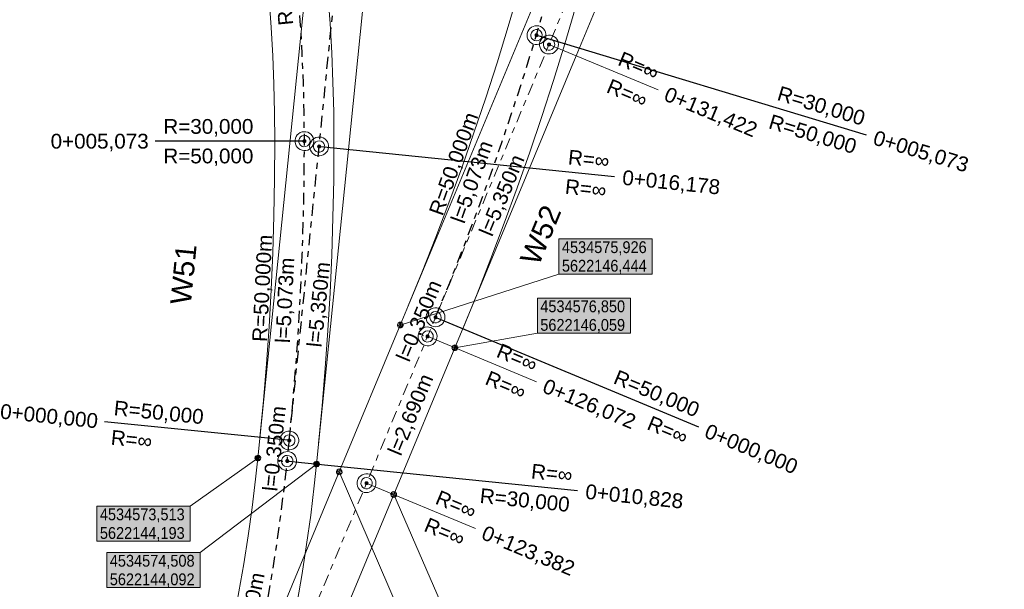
# Model space of a CAD drawing. Extents: x 4534497 to 4534598, y 5622071 to 5622343.
# Tile 9 of 44: x 4534569 to 4534586, y 5622142 to 5622152. Entities that reach past the tile are written whole.
import ezdxf

# ---------------------------------------------------------------- set-up
doc = ezdxf.new("R2010")
doc.units = 0
doc.linetypes.add('LT00000', pattern=[0])
doc.linetypes.add('LT00008', pattern=[0.42, 0.2, -0.1, 0.02, -0.1])
for name, color, linetype, lineweight, true_color in [('A-ELEMENTE', 18, 'LT00000', 5, 0x000000), ('A-LAENGEN', 18, 'LT00000', 5, 0x000000), ('ACHSEN', 18, 'LT00000', 5, 0x000000), ('BESCHRIFTUNG', 18, 'LT00000', 5, 0x000000), ('GLEISE', 18, 'LT00000', 5, 0x000000), ('TXT- KOOR_A501', 18, 'LT00000', 5, 0x000000), ('TXT- KOOR_A507', 18, 'LT00000', 5, 0x000000), ('W-NR', 18, 'LT00000', 5, 0x000000)]:
    doc.layers.add(name, color=color, linetype=linetype, lineweight=lineweight, true_color=true_color)
doc.styles.add('TS100', font='arial.ttf', dxfattribs={"height": 0.2})

# ---------------------------------------------------------------- blocks, each defined once
blk = doc.blocks.new('SYMB1109')
at = {"color": 0, "linetype": 'ByBlock', "lineweight": -2, "flags": 128}
for points in [[(0.5, 0), (0.489765, 0.100649), (0.459479, 0.197178), (0.410382, 0.285634), (0.344483, 0.362396), (0.264482, 0.424322), (0.173653, 0.468876), (0.075714, 0.494234), (-0.025325, 0.499358), (-0.125326, 0.484039), (-0.220197, 0.448902), (-0.306053, 0.395388), (-0.379379, 0.325686), (-0.437173, 0.242651), (-0.47707, 0.149682), (-0.497435, 0.050584), (-0.497435, -0.050584), (-0.47707, -0.149682), (-0.437173, -0.242651), (-0.379379, -0.325686), (-0.306053, -0.395388), (-0.220197, -0.448902), (-0.125326, -0.484039), (-0.025325, -0.499358), (0.075714, -0.494234), (0.173653, -0.468876), (0.264482, -0.424322), (0.344483, -0.362396), (0.410382, -0.285634), (0.459479, -0.197178), (0.489765, -0.100649), (0.5, 0)], [(0.3, 0), (0.283745, 0.09741), (0.236742, 0.184264), (0.164084, 0.25115), (0.073646, 0.29082), (-0.024774, 0.298975), (-0.120509, 0.274732), (-0.203184, 0.220717), (-0.263842, 0.142784), (-0.295908, 0.049378), (-0.295908, -0.049378), (-0.263842, -0.142784), (-0.203184, -0.220717), (-0.120509, -0.274732), (-0.024774, -0.298975), (0.073646, -0.29082), (0.164084, -0.25115), (0.236742, -0.184264), (0.283745, -0.09741), (0.3, 0)]]:
    blk.add_lwpolyline(points, close=True, dxfattribs=at)
blk = doc.blocks.new('SYMB151')
at = {"color": 0, "linetype": 'ByBlock', "lineweight": -2, "flags": 128}
for points in [[(0.5, 0), (0.489765, 0.100649), (0.459479, 0.197178), (0.410382, 0.285634), (0.344483, 0.362396), (0.264482, 0.424322), (0.173653, 0.468876), (0.075714, 0.494234), (-0.025325, 0.499358), (-0.125326, 0.484039), (-0.220197, 0.448902), (-0.306053, 0.395388), (-0.379379, 0.325686), (-0.437173, 0.242651), (-0.47707, 0.149682), (-0.497435, 0.050584), (-0.497435, -0.050584), (-0.47707, -0.149682), (-0.437173, -0.242651), (-0.379379, -0.325686), (-0.306053, -0.395388), (-0.220197, -0.448902), (-0.125326, -0.484039), (-0.025325, -0.499358), (0.075714, -0.494234), (0.173653, -0.468876), (0.264482, -0.424322), (0.344483, -0.362396), (0.410382, -0.285634), (0.459479, -0.197178), (0.489765, -0.100649), (0.5, 0)], [(0.26, 0), (0.24432, 0.088925), (0.199172, 0.167125), (0.13, 0.225167), (0.045149, 0.25605), (-0.045149, 0.25605), (-0.13, 0.225167), (-0.199172, 0.167125), (-0.24432, 0.088925), (-0.26, 0), (-0.24432, -0.088925), (-0.199172, -0.167125), (-0.13, -0.225167), (-0.045149, -0.25605), (0.045149, -0.25605), (0.13, -0.225167), (0.199172, -0.167125), (0.24432, -0.088925), (0.26, 0)]]:
    blk.add_lwpolyline(points, close=True, dxfattribs=at)

msp = doc.modelspace()

# ---------------------------------------------------------------- hatches: boundary and pattern name
at = {"layer": 'TXT- KOOR_A501', "linetype": 'Continuous', "lineweight": 25, "true_color": 0xffffff}
for points in [[(4534578.612, 5622147.307), (4534580.192, 5622147.307), (4534580.192, 5622147.901), (4534578.612, 5622147.901)], [(4534578.246, 5622146.306), (4534579.826, 5622146.306), (4534579.826, 5622146.9), (4534578.246, 5622146.9)]]:
    msp.add_hatch(color=7, dxfattribs=at).paths.add_polyline_path(points)
at = {"layer": 'TXT- KOOR_A507', "linetype": 'Continuous', "lineweight": 25, "true_color": 0xffffff}
for points in [[(4534570.789, 5622142.785), (4534572.369, 5622142.785), (4534572.369, 5622143.38), (4534570.789, 5622143.38)], [(4534570.957, 5622142.001), (4534572.537, 5622142.001), (4534572.537, 5622142.595), (4534570.957, 5622142.595)]]:
    msp.add_hatch(color=7, dxfattribs=at).paths.add_polyline_path(points)

# ---------------------------------------------------------------- linework, layer by layer
at = {"layer": 'ACHSEN', "color": 1, "linetype": 'LT00008', "lineweight": 18, "true_color": 0xff0000, "flags": 128}
msp.add_lwpolyline([(4534500.04, 5622086.432), (4534500.3, 5622086.017), (4534500.567, 5622085.606), (4534500.841, 5622085.2), (4534501.121, 5622084.798), (4534501.408, 5622084.401), (4534501.701, 5622084.009), (4534502.001, 5622083.621), (4534502.307, 5622083.239), (4534502.619, 5622082.861), (4534502.938, 5622082.489), (4534503.262, 5622082.122), (4534503.592, 5622081.76), (4534503.928, 5622081.404), (4534504.27, 5622081.053), (4534504.618, 5622080.708), (4534504.971, 5622080.368), (4534505.33, 5622080.035), (4534505.694, 5622079.707), (4534506.064, 5622079.385), (4534506.438, 5622079.069), (4534506.818, 5622078.76), (4534507.203, 5622078.457), (4534507.592, 5622078.16), (4534507.987, 5622077.869), (4534508.386, 5622077.585), (4534508.79, 5622077.308), (4534509.198, 5622077.037), (4534509.61, 5622076.773), (4534510.027, 5622076.515), (4534510.448, 5622076.265), (4534510.873, 5622076.021), (4534511.302, 5622075.784), (4534511.735, 5622075.555), (4534512.171, 5622075.332), (4534512.611, 5622075.117), (4534513.055, 5622074.908), (4534513.501, 5622074.707), (4534513.951, 5622074.514), (4534514.405, 5622074.328), (4534514.861, 5622074.149), (4534515.32, 5622073.978), (4534515.781, 5622073.814), (4534516.246, 5622073.658), (4534516.712, 5622073.509), (4534517.182, 5622073.368), (4534517.653, 5622073.235), (4534518.127, 5622073.109), (4534518.602, 5622072.991), (4534519.079, 5622072.881), (4534519.558, 5622072.779), (4534520.039, 5622072.684), (4534520.521, 5622072.598), (4534521.005, 5622072.519), (4534521.49, 5622072.448), (4534521.975, 5622072.385), (4534522.462, 5622072.331), (4534522.95, 5622072.284), (4534523.438, 5622072.245), (4534523.927, 5622072.214), (4534524.417, 5622072.191), (4534524.906, 5622072.176), (4534525.396, 5622072.169), (4534525.886, 5622072.17), (4534526.376, 5622072.179), (4534526.865, 5622072.195), (4534527.355, 5622072.22), (4534527.843, 5622072.253), (4534528.332, 5622072.294), (4534528.819, 5622072.343), (4534529.306, 5622072.4), (4534529.791, 5622072.465), (4534530.276, 5622072.538), (4534530.759, 5622072.618), (4534531.241, 5622072.707), (4534531.721, 5622072.803), (4534532.2, 5622072.907), (4534532.677, 5622073.019), (4534533.152, 5622073.139), (4534533.625, 5622073.266), (4534534.096, 5622073.402), (4534534.564, 5622073.544), (4534535.03, 5622073.695), (4534535.494, 5622073.853), (4534535.955, 5622074.019), (4534536.413, 5622074.192), (4534536.869, 5622074.372), (4534537.321, 5622074.56), (4534537.77, 5622074.756), (4534538.216, 5622074.959), (4534538.659, 5622075.168), (4534539.098, 5622075.386), (4534539.534, 5622075.61), (4534539.965, 5622075.841), (4534540.393, 5622076.08), (4534540.817, 5622076.325), (4534541.237, 5622076.577), (4534541.653, 5622076.836), (4534542.065, 5622077.102), (4534542.472, 5622077.375), (4534542.874, 5622077.654), (4534543.272, 5622077.939), (4534543.666, 5622078.232), (4534544.054, 5622078.53), (4534544.438, 5622078.835), (4534544.816, 5622079.146), (4534545.19, 5622079.463), (4534545.558, 5622079.786), (4534545.92, 5622080.115), (4534546.278, 5622080.45), (4534546.63, 5622080.791), (4534546.976, 5622081.138), (4534547.317, 5622081.49), (4534547.651, 5622081.848), (4534547.98, 5622082.211), (4534548.303, 5622082.579), (4534548.62, 5622082.953), (4534548.931, 5622083.332), (4534549.235, 5622083.715), (4534549.533, 5622084.104), (4534549.825, 5622084.498), (4534550.11, 5622084.896), (4534550.389, 5622085.299), (4534550.661, 5622085.706), (4534550.927, 5622086.118), (4534551.185, 5622086.534), (4534551.437, 5622086.954), (4534551.682, 5622087.378), (4534551.92, 5622087.806), (4534552.151, 5622088.238), (4534552.375, 5622088.674), (4534552.592, 5622089.114), (4534552.802, 5622089.556), (4534553.004, 5622090.002), (4534553.199, 5622090.452), (4534553.31, 5622090.717), (4534555.352, 5622095.662), (4534557.592, 5622101.087), (4534557.974, 5622102.012), (4534559.183, 5622104.926), (4534561.317, 5622110.053), (4534563.374, 5622114.992), (4534565.63, 5622120.411), (4534571.041, 5622133.41), (4534573.098, 5622138.349), (4534575.354, 5622143.768), (4534576.388, 5622146.251), (4534578.444, 5622151.19), (4534580.7, 5622156.609), (4534582.429, 5622160.761), (4534584.485, 5622165.7), (4534586.741, 5622171.119), (4534587.398, 5622172.697), (4534589.454, 5622177.636), (4534591.711, 5622183.055), (4534591.895, 5622183.509), (4534592.072, 5622183.965), (4534592.242, 5622184.425), (4534592.404, 5622184.887), (4534592.559, 5622185.352), (4534592.706, 5622185.819), (4534592.845, 5622186.289), (4534592.977, 5622186.761), (4534593.101, 5622187.235), (4534593.217, 5622187.711), (4534593.325, 5622188.189), (4534593.426, 5622188.668), (4534593.518, 5622189.149), (4534593.603, 5622189.632), (4534593.68, 5622190.115), (4534593.749, 5622190.6), (4534593.81, 5622191.086), (4534593.863, 5622191.573), (4534593.909, 5622192.061), (4534593.946, 5622192.55), (4534593.975, 5622193.039), (4534593.996, 5622193.528), (4534594.01, 5622194.018), (4534594.015, 5622194.508), (4534594.012, 5622194.998), (4534594.002, 5622195.487), (4534593.983, 5622195.977), (4534593.956, 5622196.466), (4534593.921, 5622196.955), (4534593.879, 5622197.443), (4534593.828, 5622197.93), (4534593.769, 5622198.416), (4534593.703, 5622198.902), (4534593.628, 5622199.386), (4534593.546, 5622199.869), (4534593.463, 5622200.314), (4534577.487, 5622282.449), (4534577.389, 5622282.929), (4534577.284, 5622283.408), (4534577.171, 5622283.884), (4534577.05, 5622284.359), (4534576.922, 5622284.832), (4534576.785, 5622285.302), (4534576.641, 5622285.771), (4534576.49, 5622286.237), (4534576.331, 5622286.7), (4534576.164, 5622287.16), (4534575.99, 5622287.618), (4534575.808, 5622288.073), (4534575.619, 5622288.525), (4534575.422, 5622288.974), (4534575.219, 5622289.42), (4534575.008, 5622289.862), (4534574.79, 5622290.3), (4534574.564, 5622290.735), (4534574.332, 5622291.167), (4534574.092, 5622291.594), (4534573.846, 5622292.017), (4534573.593, 5622292.437), (4534573.333, 5622292.852), (4534573.066, 5622293.263), (4534572.793, 5622293.669), (4534572.513, 5622294.071), (4534572.226, 5622294.469), (4534571.933, 5622294.861), (4534571.634, 5622295.249), (4534571.328, 5622295.632), (4534571.016, 5622296.01), (4534570.698, 5622296.382), (4534570.374, 5622296.75), (4534570.044, 5622297.112), (4534569.708, 5622297.468), (4534569.393, 5622297.793), (4534565.27, 5622301.971), (4534561.512, 5622305.779), (4534560.312, 5622306.996), (4534556.189, 5622311.174), (4534552.431, 5622314.982), (4534547.873, 5622319.601)], dxfattribs=at)
at = {"layer": 'ACHSEN', "color": 53, "linetype": 'LT00008', "lineweight": 25, "true_color": 0xcfff40, "flags": 128}
msp.add_lwpolyline([(4534576.522, 5622146.574), (4534576.762, 5622147.16), (4534576.994, 5622147.748), (4534577.218, 5622148.339), (4534577.435, 5622148.934), (4534577.645, 5622149.53), (4534577.847, 5622150.13), (4534578.041, 5622150.732), (4534578.232, 5622151.348), (4534578.369, 5622151.819), (4534578.499, 5622152.291), (4534578.621, 5622152.765), (4534578.736, 5622153.242), (4534578.843, 5622153.72), (4534578.942, 5622154.2), (4534579.033, 5622154.681), (4534579.116, 5622155.164), (4534579.191, 5622155.648), (4534579.258, 5622156.133), (4534579.318, 5622156.619), (4534579.357, 5622156.984), (4534579.898, 5622162.307), (4534580.491, 5622168.147), (4534580.908, 5622172.257), (4534580.953, 5622172.744), (4534580.991, 5622173.233), (4534581.021, 5622173.722), (4534581.042, 5622174.211), (4534581.056, 5622174.701), (4534581.061, 5622175.191), (4534581.059, 5622175.681), (4534581.048, 5622176.17), (4534581.03, 5622176.66), (4534581.004, 5622177.149), (4534580.969, 5622177.638), (4534580.927, 5622178.126), (4534580.876, 5622178.613), (4534580.818, 5622179.1), (4534580.752, 5622179.585), (4534580.678, 5622180.069), (4534580.596, 5622180.552), (4534580.51, 5622181.015), (4534558.669, 5622293.298), (4534558.572, 5622293.778), (4534558.466, 5622294.257), (4534558.353, 5622294.733), (4534558.233, 5622295.208), (4534558.104, 5622295.681), (4534557.968, 5622296.151), (4534557.824, 5622296.62), (4534557.672, 5622297.085), (4534557.513, 5622297.549), (4534557.346, 5622298.009), (4534557.172, 5622298.467), (4534556.99, 5622298.922), (4534556.801, 5622299.374), (4534556.605, 5622299.823), (4534556.401, 5622300.268), (4534556.19, 5622300.711), (4534555.972, 5622301.149), (4534555.755, 5622301.568), (4534553.828, 5622305.222), (4534551.089, 5622310.413), (4534548.593, 5622315.145), (4534546.691, 5622318.749)], dxfattribs=at)
at = {"layer": 'ACHSEN', "color": 120, "linetype": 'LT00008', "lineweight": 25, "true_color": 0x00ffbf, "flags": 128}
msp.add_lwpolyline([(4534571.176, 5622133.733), (4534571.415, 5622134.318), (4534571.647, 5622134.907), (4534571.872, 5622135.498), (4534572.089, 5622136.092), (4534572.298, 5622136.689), (4534572.5, 5622137.288), (4534572.695, 5622137.89), (4534572.885, 5622138.507), (4534573.023, 5622138.977), (4534573.153, 5622139.449), (4534573.275, 5622139.924), (4534573.39, 5622140.4), (4534573.496, 5622140.878), (4534573.595, 5622141.358), (4534573.686, 5622141.839), (4534573.769, 5622142.322), (4534573.845, 5622142.806), (4534573.912, 5622143.291), (4534573.971, 5622143.778), (4534574.011, 5622144.142), (4534574.551, 5622149.465), (4534575.144, 5622155.305), (4534575.561, 5622159.415), (4534575.607, 5622159.903), (4534575.645, 5622160.391), (4534575.674, 5622160.88), (4534575.696, 5622161.37), (4534575.709, 5622161.859), (4534575.715, 5622162.349), (4534575.712, 5622162.839), (4534575.702, 5622163.329), (4534575.684, 5622163.818), (4534575.657, 5622164.308), (4534575.623, 5622164.796), (4534575.58, 5622165.284), (4534575.53, 5622165.772), (4534575.472, 5622166.258), (4534575.406, 5622166.743), (4534575.331, 5622167.228), (4534575.249, 5622167.711), (4534575.163, 5622168.174), (4534548.37, 5622305.918), (4534548.273, 5622306.398), (4534548.167, 5622306.876), (4534548.054, 5622307.353), (4534547.934, 5622307.828), (4534547.805, 5622308.3), (4534547.669, 5622308.771), (4534547.525, 5622309.239), (4534547.373, 5622309.705), (4534547.214, 5622310.168), (4534547.047, 5622310.629), (4534546.873, 5622311.087), (4534546.691, 5622311.542), (4534546.502, 5622311.994), (4534546.306, 5622312.443), (4534546.102, 5622312.888), (4534545.891, 5622313.33), (4534545.673, 5622313.769), (4534545.433, 5622314.231), (4534543.629, 5622317.638)], dxfattribs=at)
at = {"layer": 'ACHSEN', "color": 4, "linetype": 'LT00008', "lineweight": 25, "true_color": 0x2bf4ff, "flags": 128}
msp.add_lwpolyline([(4534574.046, 5622144.49), (4534574.106, 5622145.12), (4534574.158, 5622145.75), (4534574.202, 5622146.381), (4534574.238, 5622147.013), (4534574.266, 5622147.645), (4534574.286, 5622148.277), (4534574.298, 5622148.909), (4534574.302, 5622149.555), (4534574.298, 5622150.045), (4534574.286, 5622150.534), (4534574.265, 5622151.024), (4534574.237, 5622151.513), (4534574.201, 5622152.001), (4534574.157, 5622152.489), (4534574.105, 5622152.976), (4534574.045, 5622153.463), (4534573.977, 5622153.948), (4534573.901, 5622154.432), (4534573.818, 5622154.914), (4534573.75, 5622155.275), (4534543.117, 5622312.759), (4534542.44, 5622316.22), (4534542.247, 5622317.2)], dxfattribs=at)
at = {"layer": 'BESCHRIFTUNG', "color": 53, "lineweight": 25, "true_color": 0xcfff40}
for p, q in [((4534578.255, 5622151.341), (4534583.816, 5622149.663)), ((4534576.546, 5622146.565), (4534580.976, 5622144.72))]:
    msp.add_line(p, q, dxfattribs=at)
at = {"layer": 'BESCHRIFTUNG', "color": 1, "lineweight": 18, "true_color": 0xff0000}
for p, q in [((4534578.467, 5622151.181), (4534580.291, 5622150.422)), ((4534576.411, 5622146.242), (4534578.234, 5622145.483)), ((4534575.377, 5622143.758), (4534577.2, 5622142.999))]:
    msp.add_line(p, q, dxfattribs=at)
at = {"layer": 'BESCHRIFTUNG', "color": 4, "lineweight": 25, "true_color": 0x2bf4ff}
for p, q in [((4534574.277, 5622149.555), (4534571.777, 5622149.554)), ((4534574.021, 5622144.493), (4534570.917, 5622144.808))]:
    msp.add_line(p, q, dxfattribs=at)
at = {"layer": 'BESCHRIFTUNG', "color": 120, "lineweight": 25, "true_color": 0x00ffbf}
for p, q in [((4534574.576, 5622149.462), (4534579.55, 5622148.957)), ((4534574.035, 5622144.14), (4534578.926, 5622143.643))]:
    msp.add_line(p, q, dxfattribs=at)
at = {"layer": 'GLEISE', "color": 18, "lineweight": 18, "true_color": 0x000000, "flags": 128}
for points in [[(4534499.614, 5622086.17), (4534499.879, 5622085.748), (4534500.15, 5622085.33), (4534500.428, 5622084.917), (4534500.713, 5622084.509), (4534501.005, 5622084.105), (4534501.303, 5622083.706), (4534501.608, 5622083.312), (4534501.919, 5622082.923), (4534502.237, 5622082.539), (4534502.56, 5622082.161), (4534502.89, 5622081.788), (4534503.226, 5622081.42), (4534503.568, 5622081.058), (4534503.915, 5622080.701), (4534504.269, 5622080.35), (4534504.628, 5622080.005), (4534504.992, 5622079.666), (4534505.363, 5622079.332), (4534505.738, 5622079.005), (4534506.119, 5622078.684), (4534506.505, 5622078.37), (4534506.896, 5622078.061), (4534507.292, 5622077.76), (4534507.693, 5622077.464), (4534508.099, 5622077.175), (4534508.51, 5622076.893), (4534508.925, 5622076.618), (4534509.344, 5622076.349), (4534509.768, 5622076.088), (4534510.196, 5622075.833), (4534510.628, 5622075.585), (4534511.064, 5622075.344), (4534511.504, 5622075.111), (4534511.948, 5622074.885), (4534512.395, 5622074.666), (4534512.846, 5622074.454), (4534513.3, 5622074.25), (4534513.758, 5622074.053), (4534514.218, 5622073.864), (4534514.682, 5622073.682), (4534515.149, 5622073.508), (4534515.618, 5622073.341), (4534516.09, 5622073.182), (4534516.565, 5622073.031), (4534517.042, 5622072.888), (4534517.521, 5622072.752), (4534518.002, 5622072.625), (4534518.486, 5622072.505), (4534518.971, 5622072.393), (4534519.458, 5622072.289), (4534519.947, 5622072.193), (4534520.437, 5622072.105), (4534520.929, 5622072.025), (4534521.421, 5622071.953), (4534521.915, 5622071.889), (4534522.41, 5622071.833), (4534522.906, 5622071.786), (4534523.403, 5622071.746), (4534523.9, 5622071.714), (4534524.397, 5622071.691), (4534524.895, 5622071.676), (4534525.393, 5622071.669), (4534525.891, 5622071.67), (4534526.389, 5622071.679), (4534526.887, 5622071.696), (4534527.384, 5622071.721), (4534527.881, 5622071.755), (4534528.377, 5622071.796), (4534528.873, 5622071.846), (4534529.368, 5622071.904), (4534529.861, 5622071.97), (4534530.354, 5622072.044), (4534530.845, 5622072.126), (4534531.335, 5622072.216), (4534531.823, 5622072.314), (4534532.31, 5622072.419), (4534532.795, 5622072.533), (4534533.278, 5622072.655), (4534533.759, 5622072.785), (4534534.237, 5622072.922), (4534534.714, 5622073.067), (4534535.188, 5622073.22), (4534535.659, 5622073.381), (4534536.128, 5622073.55), (4534536.594, 5622073.726), (4534537.057, 5622073.909), (4534537.517, 5622074.1), (4534537.973, 5622074.299), (4534538.427, 5622074.505), (4534538.877, 5622074.718), (4534539.323, 5622074.939), (4534539.766, 5622075.167), (4534540.205, 5622075.403), (4534540.64, 5622075.645), (4534541.071, 5622075.894), (4534541.498, 5622076.151), (4534541.921, 5622076.414), (4534542.339, 5622076.684), (4534542.753, 5622076.961), (4534543.163, 5622077.245), (4534543.567, 5622077.536), (4534543.967, 5622077.833), (4534544.362, 5622078.136), (4534544.752, 5622078.446), (4534545.137, 5622078.762), (4534545.516, 5622079.085), (4534545.891, 5622079.413), (4534546.259, 5622079.748), (4534546.623, 5622080.089), (4534546.981, 5622080.435), (4534547.333, 5622080.787), (4534547.679, 5622081.145), (4534548.019, 5622081.509), (4534548.353, 5622081.878), (4534548.682, 5622082.253), (4534549.004, 5622082.633), (4534549.32, 5622083.018), (4534549.629, 5622083.408), (4534549.932, 5622083.803), (4534550.229, 5622084.203), (4534550.519, 5622084.608), (4534550.803, 5622085.018), (4534551.079, 5622085.432), (4534551.349, 5622085.85), (4534551.612, 5622086.273), (4534551.868, 5622086.7), (4534552.117, 5622087.132), (4534552.359, 5622087.567), (4534552.594, 5622088.006), (4534552.822, 5622088.449), (4534553.042, 5622088.896), (4534553.255, 5622089.346), (4534553.461, 5622089.8), (4534553.659, 5622090.257), (4534553.772, 5622090.526), (4534555.814, 5622095.471), (4534558.055, 5622100.896), (4534558.436, 5622101.821), (4534559.644, 5622104.734), (4534561.779, 5622109.861), (4534563.835, 5622114.8), (4534566.091, 5622120.219), (4534571.503, 5622133.218), (4534573.559, 5622138.157), (4534575.816, 5622143.576), (4534576.85, 5622146.059), (4534578.906, 5622150.998), (4534581.162, 5622156.417), (4534582.89, 5622160.569), (4534584.947, 5622165.508), (4534587.203, 5622170.927), (4534587.86, 5622172.505), (4534589.916, 5622177.444), (4534592.172, 5622182.863), (4534592.36, 5622183.324), (4534592.54, 5622183.788), (4534592.712, 5622184.256), (4534592.877, 5622184.726), (4534593.035, 5622185.198), (4534593.184, 5622185.673), (4534593.326, 5622186.151), (4534593.459, 5622186.631), (4534593.585, 5622187.112), (4534593.703, 5622187.596), (4534593.814, 5622188.082), (4534593.916, 5622188.569), (4534594.01, 5622189.059), (4534594.096, 5622189.549), (4534594.175, 5622190.041), (4534594.245, 5622190.534), (4534594.307, 5622191.028), (4534594.361, 5622191.523), (4534594.407, 5622192.019), (4534594.445, 5622192.516), (4534594.475, 5622193.013), (4534594.496, 5622193.511), (4534594.51, 5622194.008), (4534594.515, 5622194.506), (4534594.512, 5622195.005), (4534594.501, 5622195.502), (4534594.482, 5622196), (4534594.455, 5622196.497), (4534594.42, 5622196.994), (4534594.376, 5622197.49), (4534594.325, 5622197.986), (4534594.265, 5622198.48), (4534594.198, 5622198.974), (4534594.122, 5622199.466), (4534594.038, 5622199.957), (4534593.954, 5622200.409), (4534577.978, 5622282.545), (4534577.879, 5622283.033), (4534577.771, 5622283.519), (4534577.656, 5622284.004), (4534577.534, 5622284.486), (4534577.403, 5622284.967), (4534577.264, 5622285.445), (4534577.118, 5622285.922), (4534576.964, 5622286.395), (4534576.802, 5622286.866), (4534576.633, 5622287.334), (4534576.455, 5622287.8), (4534576.271, 5622288.263), (4534576.079, 5622288.722), (4534575.879, 5622289.178), (4534575.672, 5622289.631), (4534575.457, 5622290.081), (4534575.235, 5622290.527), (4534575.006, 5622290.969), (4534574.77, 5622291.407), (4534574.527, 5622291.842), (4534574.276, 5622292.272), (4534574.019, 5622292.699), (4534573.754, 5622293.121), (4534573.483, 5622293.539), (4534573.205, 5622293.952), (4534572.92, 5622294.361), (4534572.629, 5622294.764), (4534572.331, 5622295.164), (4534572.027, 5622295.558), (4534571.716, 5622295.947), (4534571.399, 5622296.331), (4534571.076, 5622296.71), (4534570.746, 5622297.083), (4534570.411, 5622297.452), (4534570.069, 5622297.814), (4534569.749, 5622298.144), (4534565.626, 5622302.322), (4534561.868, 5622306.13), (4534560.667, 5622307.347), (4534556.545, 5622311.525), (4534552.787, 5622315.333), (4534548.229, 5622319.952)], [(4534500.465, 5622086.694), (4534500.721, 5622086.286), (4534500.984, 5622085.882), (4534501.253, 5622085.483), (4534501.529, 5622085.088), (4534501.811, 5622084.697), (4534502.099, 5622084.312), (4534502.394, 5622083.93), (4534502.695, 5622083.554), (4534503.002, 5622083.183), (4534503.315, 5622082.817), (4534503.634, 5622082.456), (4534503.959, 5622082.1), (4534504.289, 5622081.75), (4534504.626, 5622081.405), (4534504.967, 5622081.065), (4534505.315, 5622080.732), (4534505.668, 5622080.403), (4534506.026, 5622080.081), (4534506.389, 5622079.765), (4534506.757, 5622079.454), (4534507.131, 5622079.15), (4534507.509, 5622078.852), (4534507.892, 5622078.56), (4534508.28, 5622078.274), (4534508.672, 5622077.995), (4534509.069, 5622077.722), (4534509.471, 5622077.456), (4534509.876, 5622077.196), (4534510.286, 5622076.943), (4534510.7, 5622076.696), (4534511.118, 5622076.457), (4534511.54, 5622076.224), (4534511.966, 5622075.998), (4534512.395, 5622075.779), (4534512.827, 5622075.567), (4534513.263, 5622075.363), (4534513.703, 5622075.165), (4534514.145, 5622074.975), (4534514.591, 5622074.792), (4534515.039, 5622074.616), (4534515.491, 5622074.447), (4534515.945, 5622074.286), (4534516.401, 5622074.133), (4534516.86, 5622073.987), (4534517.322, 5622073.848), (4534517.785, 5622073.717), (4534518.251, 5622073.593), (4534518.718, 5622073.477), (4534519.188, 5622073.369), (4534519.659, 5622073.269), (4534520.132, 5622073.176), (4534520.606, 5622073.091), (4534521.081, 5622073.013), (4534521.558, 5622072.944), (4534522.036, 5622072.882), (4534522.514, 5622072.828), (4534522.994, 5622072.782), (4534523.474, 5622072.743), (4534523.955, 5622072.713), (4534524.436, 5622072.69), (4534524.917, 5622072.675), (4534525.399, 5622072.669), (4534525.881, 5622072.67), (4534526.363, 5622072.678), (4534526.844, 5622072.695), (4534527.325, 5622072.72), (4534527.806, 5622072.752), (4534528.286, 5622072.792), (4534528.765, 5622072.84), (4534529.244, 5622072.896), (4534529.721, 5622072.96), (4534530.197, 5622073.031), (4534530.673, 5622073.111), (4534531.146, 5622073.198), (4534531.619, 5622073.292), (4534532.089, 5622073.395), (4534532.558, 5622073.505), (4534533.025, 5622073.623), (4534533.491, 5622073.748), (4534533.954, 5622073.881), (4534534.414, 5622074.022), (4534534.873, 5622074.169), (4534535.329, 5622074.325), (4534535.782, 5622074.488), (4534536.233, 5622074.658), (4534536.681, 5622074.836), (4534537.125, 5622075.021), (4534537.567, 5622075.213), (4534538.006, 5622075.412), (4534538.441, 5622075.618), (4534538.873, 5622075.832), (4534539.301, 5622076.053), (4534539.726, 5622076.28), (4534540.147, 5622076.515), (4534540.564, 5622076.756), (4534540.976, 5622077.004), (4534541.385, 5622077.259), (4534541.79, 5622077.52), (4534542.19, 5622077.788), (4534542.586, 5622078.062), (4534542.978, 5622078.343), (4534543.364, 5622078.63), (4534543.746, 5622078.924), (4534544.123, 5622079.224), (4534544.496, 5622079.53), (4534544.863, 5622079.841), (4534545.225, 5622080.159), (4534545.581, 5622080.483), (4534545.933, 5622080.812), (4534546.279, 5622081.148), (4534546.619, 5622081.488), (4534546.954, 5622081.835), (4534547.283, 5622082.186), (4534547.607, 5622082.543), (4534547.924, 5622082.906), (4534548.236, 5622083.273), (4534548.541, 5622083.646), (4534548.841, 5622084.023), (4534549.134, 5622084.405), (4534549.421, 5622084.792), (4534549.701, 5622085.184), (4534549.976, 5622085.58), (4534550.243, 5622085.98), (4534550.504, 5622086.385), (4534550.759, 5622086.794), (4534551.006, 5622087.208), (4534551.247, 5622087.625), (4534551.481, 5622088.046), (4534551.708, 5622088.471), (4534551.929, 5622088.899), (4534552.142, 5622089.331), (4534552.348, 5622089.767), (4534552.547, 5622090.205), (4534552.739, 5622090.647), (4534552.848, 5622090.908), (4534554.89, 5622095.853), (4534557.13, 5622101.278), (4534557.512, 5622102.202), (4534558.721, 5622105.118), (4534560.856, 5622110.246), (4534562.912, 5622115.185), (4534565.168, 5622120.604), (4534570.58, 5622133.602), (4534572.636, 5622138.541), (4534574.892, 5622143.96), (4534575.926, 5622146.444), (4534577.983, 5622151.383), (4534580.239, 5622156.802), (4534581.967, 5622160.953), (4534584.023, 5622165.892), (4534586.28, 5622171.311), (4534586.937, 5622172.889), (4534588.993, 5622177.828), (4534591.249, 5622183.247), (4534591.431, 5622183.693), (4534591.605, 5622184.142), (4534591.772, 5622184.594), (4534591.931, 5622185.049), (4534592.083, 5622185.506), (4534592.228, 5622185.966), (4534592.365, 5622186.427), (4534592.494, 5622186.891), (4534592.616, 5622187.357), (4534592.73, 5622187.825), (4534592.837, 5622188.295), (4534592.935, 5622188.767), (4534593.027, 5622189.24), (4534593.11, 5622189.714), (4534593.186, 5622190.19), (4534593.254, 5622190.667), (4534593.314, 5622191.145), (4534593.366, 5622191.624), (4534593.41, 5622192.103), (4534593.447, 5622192.584), (4534593.476, 5622193.065), (4534593.497, 5622193.546), (4534593.51, 5622194.027), (4534593.515, 5622194.509), (4534593.512, 5622194.991), (4534593.502, 5622195.472), (4534593.483, 5622195.954), (4534593.457, 5622196.435), (4534593.423, 5622196.915), (4534593.381, 5622197.395), (4534593.331, 5622197.874), (4534593.274, 5622198.353), (4534593.208, 5622198.83), (4534593.135, 5622199.306), (4534593.054, 5622199.781), (4534592.972, 5622200.218), (4534576.996, 5622282.354), (4534576.9, 5622282.826), (4534576.797, 5622283.296), (4534576.685, 5622283.765), (4534576.567, 5622284.232), (4534576.44, 5622284.697), (4534576.306, 5622285.159), (4534576.165, 5622285.62), (4534576.015, 5622286.078), (4534575.859, 5622286.534), (4534575.695, 5622286.987), (4534575.524, 5622287.437), (4534575.345, 5622287.884), (4534575.159, 5622288.329), (4534574.966, 5622288.77), (4534574.766, 5622289.208), (4534574.558, 5622289.643), (4534574.344, 5622290.074), (4534574.122, 5622290.502), (4534573.894, 5622290.926), (4534573.658, 5622291.346), (4534573.416, 5622291.763), (4534573.167, 5622292.175), (4534572.911, 5622292.583), (4534572.649, 5622292.987), (4534572.38, 5622293.387), (4534572.105, 5622293.782), (4534571.823, 5622294.173), (4534571.535, 5622294.559), (4534571.24, 5622294.94), (4534570.94, 5622295.317), (4534570.633, 5622295.688), (4534570.32, 5622296.055), (4534570.002, 5622296.416), (4534569.677, 5622296.772), (4534569.347, 5622297.123), (4534569.037, 5622297.441), (4534564.914, 5622301.62), (4534561.156, 5622305.428), (4534559.956, 5622306.644), (4534555.833, 5622310.823), (4534552.075, 5622314.631), (4534547.517, 5622319.25)], [(4534576.984, 5622146.382), (4534577.226, 5622146.974), (4534577.46, 5622147.568), (4534577.687, 5622148.165), (4534577.906, 5622148.765), (4534578.118, 5622149.368), (4534578.322, 5622149.973), (4534578.518, 5622150.581), (4534578.71, 5622151.204), (4534578.85, 5622151.682), (4534578.982, 5622152.162), (4534579.107, 5622152.644), (4534579.223, 5622153.129), (4534579.332, 5622153.615), (4534579.432, 5622154.103), (4534579.525, 5622154.592), (4534579.609, 5622155.083), (4534579.686, 5622155.575), (4534579.754, 5622156.068), (4534579.815, 5622156.563), (4534579.855, 5622156.933), (4534580.395, 5622162.256), (4534580.988, 5622168.096), (4534581.405, 5622172.206), (4534581.452, 5622172.702), (4534581.49, 5622173.199), (4534581.52, 5622173.696), (4534581.542, 5622174.193), (4534581.556, 5622174.691), (4534581.561, 5622175.189), (4534581.559, 5622175.687), (4534581.548, 5622176.185), (4534581.529, 5622176.683), (4534581.503, 5622177.18), (4534581.468, 5622177.677), (4534581.425, 5622178.173), (4534581.373, 5622178.669), (4534581.314, 5622179.163), (4534581.247, 5622179.657), (4534581.171, 5622180.149), (4534581.088, 5622180.64), (4534581, 5622181.111), (4534559.16, 5622293.393), (4534559.061, 5622293.882), (4534558.954, 5622294.368), (4534558.839, 5622294.853), (4534558.716, 5622295.335), (4534558.585, 5622295.816), (4534558.447, 5622296.294), (4534558.3, 5622296.77), (4534558.146, 5622297.244), (4534557.984, 5622297.715), (4534557.815, 5622298.183), (4534557.638, 5622298.649), (4534557.453, 5622299.111), (4534557.261, 5622299.571), (4534557.061, 5622300.027), (4534556.854, 5622300.48), (4534556.64, 5622300.93), (4534556.418, 5622301.375), (4534556.198, 5622301.801), (4534554.27, 5622305.455), (4534551.531, 5622310.647), (4534549.035, 5622315.379), (4534547.134, 5622318.983)], [(4534576.061, 5622146.767), (4534576.298, 5622147.346), (4534576.528, 5622147.929), (4534576.75, 5622148.514), (4534576.965, 5622149.102), (4534577.172, 5622149.693), (4534577.372, 5622150.286), (4534577.564, 5622150.882), (4534577.753, 5622151.493), (4534577.888, 5622151.955), (4534578.016, 5622152.42), (4534578.136, 5622152.886), (4534578.249, 5622153.354), (4534578.354, 5622153.825), (4534578.451, 5622154.296), (4534578.541, 5622154.77), (4534578.622, 5622155.245), (4534578.696, 5622155.721), (4534578.763, 5622156.198), (4534578.821, 5622156.676), (4534578.86, 5622157.034), (4534579.4, 5622162.357), (4534579.993, 5622168.197), (4534580.41, 5622172.307), (4534580.455, 5622172.787), (4534580.492, 5622173.267), (4534580.521, 5622173.748), (4534580.542, 5622174.229), (4534580.556, 5622174.711), (4534580.561, 5622175.192), (4534580.559, 5622175.674), (4534580.549, 5622176.156), (4534580.531, 5622176.637), (4534580.505, 5622177.118), (4534580.471, 5622177.599), (4534580.429, 5622178.079), (4534580.38, 5622178.558), (4534580.322, 5622179.036), (4534580.257, 5622179.513), (4534580.184, 5622179.99), (4534580.104, 5622180.465), (4534580.019, 5622180.92), (4534558.178, 5622293.203), (4534558.083, 5622293.675), (4534557.979, 5622294.145), (4534557.868, 5622294.614), (4534557.749, 5622295.081), (4534557.623, 5622295.546), (4534557.489, 5622296.008), (4534557.347, 5622296.469), (4534557.198, 5622296.927), (4534557.041, 5622297.382), (4534556.877, 5622297.835), (4534556.706, 5622298.286), (4534556.527, 5622298.733), (4534556.342, 5622299.177), (4534556.148, 5622299.619), (4534555.948, 5622300.057), (4534555.741, 5622300.492), (4534555.526, 5622300.923), (4534555.313, 5622301.334), (4534553.386, 5622304.988), (4534550.647, 5622310.18), (4534548.151, 5622314.912), (4534546.249, 5622318.516)], [(4534571.638, 5622133.541), (4534571.879, 5622134.132), (4534572.114, 5622134.726), (4534572.34, 5622135.323), (4534572.56, 5622135.923), (4534572.771, 5622136.526), (4534572.975, 5622137.131), (4534573.171, 5622137.739), (4534573.364, 5622138.362), (4534573.504, 5622138.84), (4534573.636, 5622139.32), (4534573.76, 5622139.803), (4534573.877, 5622140.287), (4534573.985, 5622140.773), (4534574.086, 5622141.261), (4534574.178, 5622141.75), (4534574.263, 5622142.241), (4534574.339, 5622142.733), (4534574.408, 5622143.227), (4534574.468, 5622143.721), (4534574.508, 5622144.092), (4534575.049, 5622149.414), (4534575.642, 5622155.254), (4534576.059, 5622159.364), (4534576.105, 5622159.86), (4534576.143, 5622160.357), (4534576.173, 5622160.854), (4534576.195, 5622161.352), (4534576.209, 5622161.85), (4534576.215, 5622162.348), (4534576.212, 5622162.846), (4534576.202, 5622163.344), (4534576.183, 5622163.841), (4534576.156, 5622164.339), (4534576.121, 5622164.835), (4534576.078, 5622165.332), (4534576.027, 5622165.827), (4534575.968, 5622166.322), (4534575.9, 5622166.815), (4534575.825, 5622167.307), (4534575.742, 5622167.798), (4534575.654, 5622168.269), (4534548.861, 5622306.013), (4534548.762, 5622306.501), (4534548.655, 5622306.988), (4534548.54, 5622307.472), (4534548.417, 5622307.955), (4534548.286, 5622308.436), (4534548.148, 5622308.914), (4534548.001, 5622309.39), (4534547.847, 5622309.864), (4534547.685, 5622310.335), (4534547.516, 5622310.803), (4534547.339, 5622311.268), (4534547.154, 5622311.731), (4534546.962, 5622312.19), (4534546.762, 5622312.647), (4534546.555, 5622313.1), (4534546.341, 5622313.549), (4534546.119, 5622313.995), (4534545.875, 5622314.465), (4534544.071, 5622317.872)], [(4534574.543, 5622144.44), (4534574.604, 5622145.076), (4534574.656, 5622145.713), (4534574.701, 5622146.35), (4534574.737, 5622146.987), (4534574.765, 5622147.626), (4534574.786, 5622148.264), (4534574.798, 5622148.903), (4534574.802, 5622149.555), (4534574.798, 5622150.053), (4534574.785, 5622150.551), (4534574.765, 5622151.048), (4534574.736, 5622151.546), (4534574.7, 5622152.042), (4534574.655, 5622152.538), (4534574.602, 5622153.034), (4534574.541, 5622153.528), (4534574.472, 5622154.021), (4534574.395, 5622154.513), (4534574.31, 5622155.004), (4534574.241, 5622155.37), (4534543.608, 5622312.855), (4534542.931, 5622316.316), (4534542.738, 5622317.296)], [(4534570.714, 5622133.925), (4534570.951, 5622134.505), (4534571.181, 5622135.087), (4534571.403, 5622135.672), (4534571.618, 5622136.26), (4534571.826, 5622136.851), (4534572.025, 5622137.445), (4534572.218, 5622138.04), (4534572.406, 5622138.651), (4534572.542, 5622139.113), (4534572.67, 5622139.578), (4534572.79, 5622140.044), (4534572.902, 5622140.513), (4534573.007, 5622140.983), (4534573.105, 5622141.455), (4534573.194, 5622141.928), (4534573.276, 5622142.403), (4534573.35, 5622142.879), (4534573.416, 5622143.356), (4534573.475, 5622143.834), (4534573.513, 5622144.193), (4534574.054, 5622149.515), (4534574.647, 5622155.355), (4534575.064, 5622159.465), (4534575.109, 5622159.945), (4534575.146, 5622160.425), (4534575.175, 5622160.906), (4534575.196, 5622161.388), (4534575.209, 5622161.869), (4534575.215, 5622162.351), (4534575.212, 5622162.832), (4534575.202, 5622163.314), (4534575.184, 5622163.796), (4534575.158, 5622164.277), (4534575.124, 5622164.757), (4534575.083, 5622165.237), (4534575.033, 5622165.716), (4534574.976, 5622166.194), (4534574.911, 5622166.672), (4534574.838, 5622167.148), (4534574.757, 5622167.623), (4534574.672, 5622168.078), (4534547.879, 5622305.822), (4534547.784, 5622306.294), (4534547.68, 5622306.765), (4534547.569, 5622307.233), (4534547.45, 5622307.7), (4534547.324, 5622308.165), (4534547.19, 5622308.628), (4534547.048, 5622309.088), (4534546.899, 5622309.546), (4534546.742, 5622310.002), (4534546.578, 5622310.455), (4534546.407, 5622310.905), (4534546.229, 5622311.353), (4534546.043, 5622311.797), (4534545.849, 5622312.238), (4534545.649, 5622312.676), (4534545.442, 5622313.111), (4534545.227, 5622313.542), (4534544.991, 5622313.997), (4534543.187, 5622317.403)], [(4534573.549, 5622144.541), (4534573.608, 5622145.164), (4534573.659, 5622145.788), (4534573.703, 5622146.413), (4534573.738, 5622147.038), (4534573.766, 5622147.664), (4534573.786, 5622148.289), (4534573.798, 5622148.915), (4534573.802, 5622149.555), (4534573.798, 5622150.036), (4534573.786, 5622150.518), (4534573.766, 5622150.999), (4534573.738, 5622151.48), (4534573.703, 5622151.961), (4534573.66, 5622152.44), (4534573.608, 5622152.919), (4534573.549, 5622153.397), (4534573.483, 5622153.874), (4534573.408, 5622154.35), (4534573.326, 5622154.825), (4534573.259, 5622155.179), (4534542.626, 5622312.664), (4534541.95, 5622316.123), (4534541.757, 5622317.103)]]:
    msp.add_lwpolyline(points, dxfattribs=at)
at = {"layer": 'TXT- KOOR_A501'}
for p, q in [((4534578.612, 5622147.307), (4534575.926, 5622146.444)), ((4534578.246, 5622146.306), (4534576.85, 5622146.059)), ((4534576.372, 5622140.524), (4534574.892, 5622143.96)), ((4534576.72, 5622141.502), (4534575.816, 5622143.576))]:
    msp.add_line(p, q, dxfattribs=at)
at = {"layer": 'TXT- KOOR_A501', "flags": 128}
for points in [[(4534578.612, 5622147.307), (4534580.192, 5622147.307), (4534580.192, 5622147.901), (4534578.612, 5622147.901), (4534578.612, 5622147.307)], [(4534578.246, 5622146.306), (4534579.826, 5622146.306), (4534579.826, 5622146.9), (4534578.246, 5622146.9), (4534578.246, 5622146.306)], [(4534575.912, 5622146.491), (4534575.94, 5622146.491), (4534575.961, 5622146.479), (4534575.973, 5622146.459), (4534575.974, 5622146.431), (4534575.962, 5622146.41), (4534575.941, 5622146.396), (4534575.913, 5622146.396), (4534575.89, 5622146.41), (4534575.879, 5622146.428), (4534575.878, 5622146.451), (4534575.889, 5622146.476), (4534575.912, 5622146.491)], [(4534576.842, 5622146.108), (4534576.869, 5622146.104), (4534576.889, 5622146.089), (4534576.898, 5622146.068), (4534576.895, 5622146.041), (4534576.881, 5622146.021), (4534576.858, 5622146.01), (4534576.83, 5622146.014), (4534576.809, 5622146.031), (4534576.801, 5622146.05), (4534576.802, 5622146.073), (4534576.817, 5622146.096), (4534576.842, 5622146.108)], [(4534574.938, 5622143.979), (4534574.941, 5622143.951), (4534574.931, 5622143.929), (4534574.912, 5622143.915), (4534574.885, 5622143.911), (4534574.862, 5622143.921), (4534574.847, 5622143.941), (4534574.844, 5622143.969), (4534574.855, 5622143.993), (4534574.873, 5622144.005), (4534574.895, 5622144.009), (4534574.921, 5622144.001), (4534574.938, 5622143.979)], [(4534575.861, 5622143.595), (4534575.864, 5622143.567), (4534575.854, 5622143.545), (4534575.836, 5622143.53), (4534575.808, 5622143.527), (4534575.786, 5622143.536), (4534575.77, 5622143.556), (4534575.767, 5622143.584), (4534575.778, 5622143.608), (4534575.796, 5622143.621), (4534575.818, 5622143.625), (4534575.844, 5622143.616), (4534575.861, 5622143.595)]]:
    msp.add_lwpolyline(points, close=True, dxfattribs=at)
for points in [[(4534575.892, 5622146.453), (4534575.904, 5622146.415), (4534575.929, 5622146.402), (4534575.905, 5622146.479), (4534575.924, 5622146.485), (4534575.948, 5622146.409), (4534575.961, 5622146.434), (4534575.949, 5622146.472)], [(4534576.817, 5622146.074), (4534576.823, 5622146.034), (4534576.847, 5622146.018), (4534576.833, 5622146.097), (4534576.852, 5622146.1), (4534576.866, 5622146.022), (4534576.883, 5622146.045), (4534576.876, 5622146.084)], [(4534574.899, 5622143.995), (4534574.862, 5622143.98), (4534574.852, 5622143.953), (4534574.925, 5622143.985), (4534574.933, 5622143.967), (4534574.86, 5622143.935), (4534574.886, 5622143.925), (4534574.923, 5622143.94)], [(4534575.822, 5622143.611), (4534575.785, 5622143.595), (4534575.775, 5622143.569), (4534575.848, 5622143.601), (4534575.856, 5622143.582), (4534575.783, 5622143.55), (4534575.809, 5622143.54), (4534575.846, 5622143.556)]]:
    msp.add_lwpolyline(points, dxfattribs=at)
at = {"layer": 'TXT- KOOR_A507'}
for p, q in [((4534572.369, 5622143.38), (4534573.513, 5622144.193)), ((4534572.537, 5622142.595), (4534574.508, 5622144.092))]:
    msp.add_line(p, q, dxfattribs=at)
at = {"layer": 'TXT- KOOR_A507', "flags": 128}
for points in [[(4534573.541, 5622144.152), (4534573.515, 5622144.143), (4534573.491, 5622144.149), (4534573.473, 5622144.164), (4534573.464, 5622144.19), (4534573.469, 5622144.214), (4534573.485, 5622144.233), (4534573.512, 5622144.242), (4534573.537, 5622144.236), (4534573.553, 5622144.222), (4534573.562, 5622144.2), (4534573.559, 5622144.173), (4534573.541, 5622144.152)], [(4534574.537, 5622144.052), (4534574.511, 5622144.042), (4534574.487, 5622144.047), (4534574.469, 5622144.062), (4534574.459, 5622144.087), (4534574.463, 5622144.111), (4534574.478, 5622144.131), (4534574.505, 5622144.141), (4534574.531, 5622144.135), (4534574.547, 5622144.122), (4534574.557, 5622144.101), (4534574.554, 5622144.074), (4534574.537, 5622144.052)], [(4534570.789, 5622142.785), (4534572.369, 5622142.785), (4534572.369, 5622143.38), (4534570.789, 5622143.38), (4534570.789, 5622142.785)], [(4534570.957, 5622142.001), (4534572.537, 5622142.001), (4534572.537, 5622142.595), (4534570.957, 5622142.595), (4534570.957, 5622142.001)]]:
    msp.add_lwpolyline(points, close=True, dxfattribs=at)
for points in [[(4534573.549, 5622144.194), (4534573.526, 5622144.226), (4534573.498, 5622144.231), (4534573.544, 5622144.166), (4534573.528, 5622144.154), (4534573.482, 5622144.22), (4534573.477, 5622144.192), (4534573.5, 5622144.159)], [(4534574.544, 5622144.094), (4534574.52, 5622144.126), (4534574.492, 5622144.13), (4534574.54, 5622144.066), (4534574.524, 5622144.054), (4534574.476, 5622144.118), (4534574.472, 5622144.09), (4534574.496, 5622144.058)]]:
    msp.add_lwpolyline(points, dxfattribs=at)

# ---------------------------------------------------------------- block references
at = {"layer": 'A-ELEMENTE', "color": 18, "true_color": 0x000000, "xscale": 0.32, "yscale": 0.32, "zscale": 0.32}
for p, rotation in [((4534578.232, 5622151.348), 343.209242), ((4534578.444, 5622151.19), 337.39623), ((4534574.302, 5622149.555), 0.014761), ((4534574.551, 5622149.465), 354.20175), ((4534576.522, 5622146.574), 337.39623), ((4534576.388, 5622146.251), 337.39623), ((4534576.388, 5622146.251), 337.39623), ((4534574.046, 5622144.49), 354.201751), ((4534574.011, 5622144.142), 354.20175), ((4534574.011, 5622144.142), 354.201751), ((4534575.354, 5622143.768), 337.39623)]:
    msp.add_blockref('SYMB1109', p, dxfattribs=dict(at, rotation=rotation))
at = {"layer": 'BESCHRIFTUNG', "color": 53, "true_color": 0xcfff40, "xscale": 0.05, "yscale": 0.05, "zscale": 0.05}
for p, rotation in [((4534578.232, 5622151.348), 343.209242), ((4534576.522, 5622146.574), 337.39623)]:
    msp.add_blockref('SYMB151', p, dxfattribs=dict(at, rotation=rotation))
at = {"layer": 'BESCHRIFTUNG', "color": 1, "true_color": 0xff0000, "xscale": 0.05, "yscale": 0.05, "zscale": 0.05, "rotation": 337.39623}
for p in [(4534578.444, 5622151.19), (4534576.388, 5622146.251), (4534575.354, 5622143.768)]:
    msp.add_blockref('SYMB151', p, dxfattribs=at)
at = {"layer": 'BESCHRIFTUNG', "color": 4, "true_color": 0x2bf4ff, "xscale": 0.05, "yscale": 0.05, "zscale": 0.05}
for p, rotation in [((4534574.302, 5622149.555), 180.014761), ((4534574.046, 5622144.49), 174.201751)]:
    msp.add_blockref('SYMB151', p, dxfattribs=dict(at, rotation=rotation))
at = {"layer": 'BESCHRIFTUNG', "color": 120, "true_color": 0x00ffbf, "xscale": 0.05, "yscale": 0.05, "zscale": 0.05, "rotation": 354.20175}
for p in [(4534574.551, 5622149.465), (4534574.011, 5622144.142)]:
    msp.add_blockref('SYMB151', p, dxfattribs=at)

# ---------------------------------------------------------------- texts
at = {"layer": 'A-ELEMENTE', "color": 18, "true_color": 0x000000, "style": 'TS100'}
for s, rotation, p in [('R=30,000m', 95.511, (4534574.115, 5622151.525)), ('R=50,000m', 70.3027, (4534576.639, 5622148.276)), ('l=5,073m', 70.3027, (4534577.009, 5622148.144)), ('R=50,000m', 87.1083, (4534573.666, 5622146.153)), ('l=5,073m', 87.1083, (4534574.058, 5622146.134)), ('R=30,000m', 78.7055, (4534573.276, 5622140.448))]:
    msp.add_text(s, height=0.25, rotation=rotation, dxfattribs=at).set_placement(p)
at = {"layer": 'A-LAENGEN', "color": 18, "true_color": 0x000000, "style": 'TS100'}
for s, rotation, p in [('l=5,350m', 67.3962, (4534577.48, 5622147.925)), ('l=5,350m', 84.2018, (4534574.592, 5622146.059)), ('l=0,350m', 67.3962, (4534576.076, 5622145.802)), ('l=2,690m', 67.3962, (4534575.935, 5622144.214)), ('l=0,350m', 84.2018, (4534573.842, 5622143.622))]:
    msp.add_text(s, height=0.25, rotation=rotation, dxfattribs=at).set_placement(p)
at = {"layer": 'BESCHRIFTUNG', "color": 1, "lineweight": 18, "true_color": 0xff0000, "style": 'TS100', "width": 0.99}
for p in [(4534579.591, 5622150.849), (4534579.398, 5622150.387), (4534577.534, 5622145.91), (4534577.342, 5622145.448), (4534576.5, 5622143.426), (4534576.308, 5622142.964)]:
    msp.add_text('R=∞', height=0.25, rotation=337.3962, dxfattribs=at).set_placement(p)
at = {"layer": 'BESCHRIFTUNG', "color": 1, "lineweight": 18, "true_color": 0xff0000, "style": 'TS100'}
for s, p in [('0+131,422', (4534580.37, 5622150.253)), ('0+126,072', (4534578.313, 5622145.314)), ('0+123,382', (4534577.279, 5622142.831))]:
    msp.add_text(s, height=0.25, rotation=337.3962, dxfattribs=at).set_placement(p)
at = {"layer": 'BESCHRIFTUNG', "color": 53, "lineweight": 25, "true_color": 0xcfff40, "style": 'TS100'}
for s, rotation, p in [('R=30,000', 343.2092, (4534582.289, 5622150.255)), ('R=50,000', 343.2092, (4534582.144, 5622149.776)), ('0+005,073', 343.2092, (4534583.912, 5622149.504)), ('R=50,000', 337.3962, (4534579.516, 5622145.463)), ('0+000,000', 337.3962, (4534581.055, 5622144.552))]:
    msp.add_text(s, height=0.25, rotation=rotation, dxfattribs=at).set_placement(p)
at = {"layer": 'BESCHRIFTUNG', "color": 4, "lineweight": 25, "true_color": 0x2bf4ff, "style": 'TS100'}
for s, rotation, p in [('R=30,000', 0.0148, (4534571.914, 5622149.679)), ('0+005,073', 0.0148, (4534570.005, 5622149.429)), ('R=50,000', 0.0148, (4534571.914, 5622149.179)), ('0+000,000', 354.2018, (4534569.141, 5622144.863)), ('R=50,000', 354.2018, (4534571.066, 5622144.919))]:
    msp.add_text(s, height=0.25, rotation=rotation, dxfattribs=at).set_placement(p)
at = {"layer": 'BESCHRIFTUNG', "color": 120, "lineweight": 25, "true_color": 0x00ffbf, "style": 'TS100', "width": 0.99}
for p in [(4534578.757, 5622149.163), (4534578.706, 5622148.666), (4534578.132, 5622143.849)]:
    msp.add_text('R=∞', height=0.25, rotation=354.2018, dxfattribs=at).set_placement(p)
at = {"layer": 'BESCHRIFTUNG', "color": 120, "lineweight": 25, "true_color": 0x00ffbf, "style": 'TS100'}
for s, p in [('0+016,178', (4534579.675, 5622148.819)), ('0+010,828', (4534579.05, 5622143.505)), ('R=30,000', (4534577.263, 5622143.435))]:
    msp.add_text(s, height=0.25, rotation=354.2018, dxfattribs=at).set_placement(p)
at = {"layer": 'BESCHRIFTUNG', "color": 53, "lineweight": 25, "true_color": 0xcfff40, "style": 'TS100', "width": 0.99}
msp.add_text('R=∞', height=0.25, rotation=337.3962, dxfattribs=at).set_placement((4534580.084, 5622144.686))
at = {"layer": 'BESCHRIFTUNG', "color": 4, "lineweight": 25, "true_color": 0x2bf4ff, "style": 'TS100', "width": 0.99}
msp.add_text('R=∞', height=0.25, rotation=354.2018, dxfattribs=at).set_placement((4534571.016, 5622144.421))
at = {"layer": 'TXT- KOOR_A501', "color": 1, "lineweight": 18, "true_color": 0xff0000, "style": 'TS100', "width": 0.88}
for s, p in [('4534575,926 ', (4534578.662, 5622147.661)), ('5622146,444', (4534578.662, 5622147.347)), ('4534576,850 ', (4534578.296, 5622146.66)), ('5622146,059', (4534578.296, 5622146.346))]:
    msp.add_text(s, height=0.2, dxfattribs=at).set_placement(p)
at = {"layer": 'TXT- KOOR_A507', "color": 120, "lineweight": 25, "true_color": 0x00ffbf, "style": 'TS100', "width": 0.88}
for s, p in [('4534573,513 ', (4534570.839, 5622143.14)), ('5622144,193', (4534570.839, 5622142.825)), ('4534574,508 ', (4534571.007, 5622142.355)), ('5622144,092', (4534571.007, 5622142.041))]:
    msp.add_text(s, height=0.2, dxfattribs=at).set_placement(p)
at = {"layer": 'W-NR', "color": 18, "lineweight": 18, "true_color": 0x000000, "style": 'TS100', "width": 1.02}
for s, rotation, p in [('W52', 67.3962, (4534578.266, 5622147.427)), ('W51', 84.3661, (4534572.378, 5622146.775))]:
    msp.add_text(s, height=0.35, rotation=rotation, dxfattribs=at).set_placement(p)

doc.saveas('drawing.dxf')
